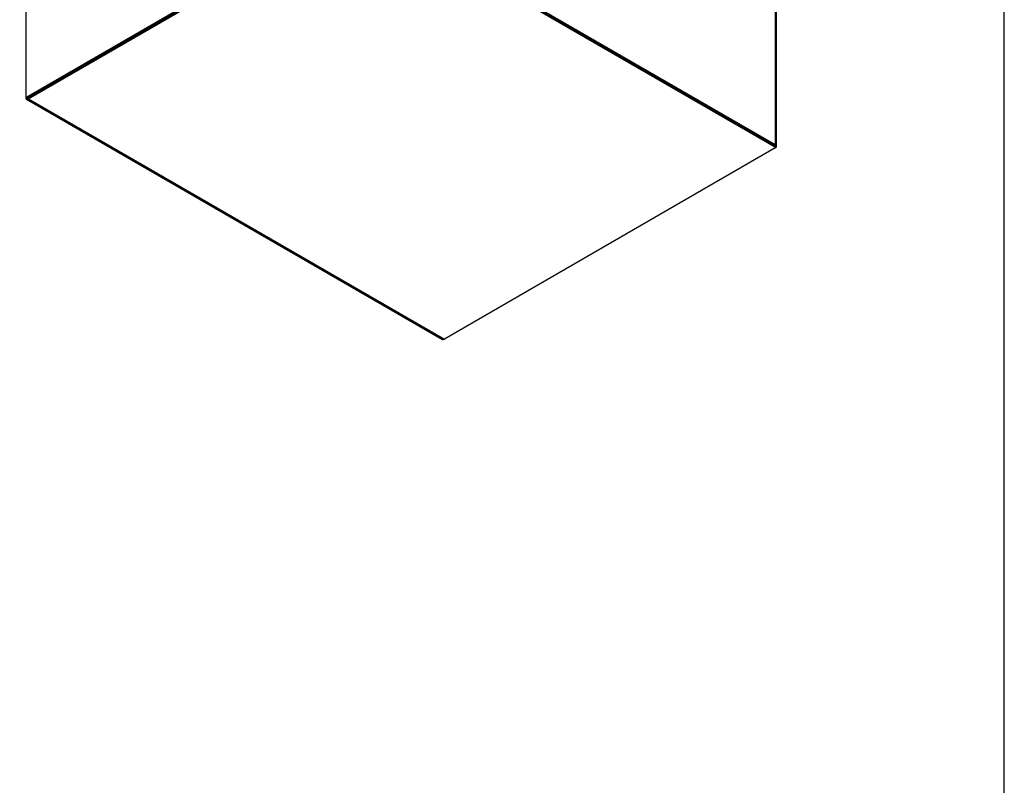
# Model space of a CAD drawing. Header units: inches. Extents: x 1 to 359, y -2 to 239.
# Tile 6 of 7: x 309 to 359, y 43 to 82. Entities that reach past the tile are written whole.
import ezdxf

# ---------------------------------------------------------------- set-up
doc = ezdxf.new("R2010")
doc.units = ezdxf.units.IN
doc.header["$MEASUREMENT"] = 0
for name, color, linetype in [('COM71106-7', 7, 'Continuous'), ('COM71107-7', 7, 'Continuous'), ('COM71108-7', 7, 'Continuous'), ('COM71112-4', 7, 'Continuous'), ('Default', 7, 'Continuous'), ('HAN13066', 7, 'Continuous'), ('SCS00680', 7, 'Continuous'), ('WAF25362', 7, 'Continuous')]:
    doc.layers.add(name, color=color, linetype=linetype)

# ---------------------------------------------------------------- blocks, each defined once
blk = doc.blocks.new('SE7')
at = {"layer": 'COM71106-7', "color": 7, "linetype": 'Continuous'}
for p, q in [((326.3426283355, 145.989678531), (309.5308908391, 136.2834173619)), ((326.3426283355, 87.30806925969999), (326.3426283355, 145.989678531)), ((326.6113289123, 145.989678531), (347.5982581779, 133.87286927)), ((326.6113289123, 145.989678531), (326.6113289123, 87.30806925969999)), ((309.5308908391, 136.2834173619), (309.5308908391, 133.6298034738)), ((309.6320071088, 133.6881829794), (309.5308908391, 133.6298034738)), ((309.5602105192, 133.6128757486), (309.5308908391, 133.6298034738)), ((309.5424162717, 133.5665249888), (309.5424162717, 83.528062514)), ((309.5980659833, 133.644092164), (309.6320071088, 133.663688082)), ((309.5980659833, 133.644092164), (309.5980659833, 83.5846867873)), ((309.6426137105, 133.682059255), (309.6320071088, 133.6881829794)), ((347.5982581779, 75.1912599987), (347.5982581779, 133.87286927)), ((347.6539078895, 75.1136928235), (347.6539078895, 133.7953020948)), ((309.5308908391, 77.6018080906), (326.3426283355, 87.30806925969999)), ((309.5980659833, 77.56302450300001), (326.4098034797, 87.2692856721)), ((347.5982581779, 75.1912599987), (326.6113289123, 87.30806925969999)), ((309.6320071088, 83.5797878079), (309.5308908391, 83.52140830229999)), ((309.5308908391, 83.52140830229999), (309.5308908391, 77.6018080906)), ((309.5980659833, 83.5846867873), (309.6320071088, 83.6042827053)), ((309.6426137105, 83.5981589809), (309.6320071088, 83.6042827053)), ((309.5308908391, 77.6018080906), (309.5980659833, 77.56302450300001))]:
    blk.add_line(p, q, dxfattribs=at)
for centre, major_axis, start_param, end_param in [((326.4769786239, 145.9121113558), (-0.1899999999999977, 0), 3.926990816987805, 5.49778714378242), ((309.7324162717, 133.5665249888), (0.1899999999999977, 7.137742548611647e-15), 2.356194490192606, 3.141592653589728), ((309.6320071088, 133.6759355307), (-0.007499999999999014, -0.0129903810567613), 0.7853981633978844, 3.926990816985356), ((347.4639078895, 133.7953020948), (-0.190000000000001, -1.95172184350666e-14), 3.141592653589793, 3.92699081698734), ((326.4769786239, 87.2305020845), (0.19, 0), 0.7853981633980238, 2.356194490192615), ((309.7324162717, 83.5071196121), (0.1900000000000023, -6.689659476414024e-16), 2.356194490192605, 2.925815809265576), ((309.6320071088, 83.5920352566), (-0.007499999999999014, -0.01299038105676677), 0.7853981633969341, 3.926990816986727), ((347.4639078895, 75.1136928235), (-0.1899999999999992, -8.963876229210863e-16), 2.560607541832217, 3.926990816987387)]:
    blk.add_ellipse(centre, major_axis=major_axis, ratio=0.5773502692, start_param=start_param, end_param=end_param, dxfattribs=at)
at = {"layer": 'COM71107-7', "color": 7, "linetype": 'Continuous'}
for p, q in [((326.3426283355, 145.989678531), (326.5014535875, 146.081376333)), ((326.5014535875, 146.081376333), (347.6227331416, 133.8869998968)), ((326.5014535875, 146.0208939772), (326.5014535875, 146.081376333)), ((309.5308908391, 133.5522362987), (309.5308908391, 133.6298034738)), ((309.5424162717, 133.5588905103), (309.5308908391, 133.5522362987)), ((309.5308908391, 133.5522362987), (309.5424162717, 133.545582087)), ((347.6227331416, 133.8555087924), (347.6227331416, 133.8869998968))]:
    blk.add_line(p, q, dxfattribs=at)
at = {"layer": 'COM71108-7', "color": 7, "linetype": 'Continuous'}
for p, q in [((309.6652411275, 77.6018080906), (326.5014535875, 87.3221998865)), ((309.6652411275, 77.5242409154), (326.5014535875, 87.24463271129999)), ((326.5014535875, 87.3221998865), (347.6227331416, 75.1278234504)), ((326.5014535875, 87.3221998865), (326.5014535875, 87.24463271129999)), ((326.5014535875, 87.24463271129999), (347.6227331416, 75.0502562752)), ((309.5702411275, 77.5148304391), (330.6915206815, 65.3204540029)), ((309.6652411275, 77.5242409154), (330.7865206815, 65.3298644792)), ((347.6227331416, 75.0502562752), (330.7865206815, 65.3298644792)), ((347.6227331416, 75.1278234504), (347.6227331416, 75.0502562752))]:
    blk.add_line(p, q, dxfattribs=at)
for centre, major_axis, start_param, end_param in [((309.6652411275, 77.6793752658), (0.09499999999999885, 0.1645448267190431), 2.356194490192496, 3.926990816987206), ((330.7865206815, 65.4849988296), (0.09499999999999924, 0.1645448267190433), 3.141592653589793, 3.926990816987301)]:
    blk.add_ellipse(centre, major_axis=major_axis, ratio=0.5773502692, start_param=start_param, end_param=end_param, dxfattribs=at)
at = {"layer": 'COM71112-4', "color": 7, "linetype": 'Continuous'}
for p, q in [((309.5424162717, 133.1526198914), (309.3778015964, 133.0575795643)), ((309.3778015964, 133.0575795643), (309.3778015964, 82.4879924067)), ((309.3221518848, 132.9800123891), (309.3221518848, 82.4104252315)), ((309.5308908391, 82.5763785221), (309.3778015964, 82.4879924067)), ((309.3803316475, 82.4119768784), (309.3221913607, 82.4126612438)), ((309.3500324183, 82.3621347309), (309.5308908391, 82.257716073)), ((309.3804660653, 82.4117440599), (309.3519885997, 82.3610509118)), ((309.3776671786, 82.4104385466), (309.3778015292, 82.4103609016)), ((309.3778016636, 82.4102057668), (309.3778015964, 82.4103609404)), ((309.4448980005, 82.4492542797), (309.3803316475, 82.4119768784)), ((309.3804660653, 82.4117440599), (309.4450324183, 82.4490214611)), ((309.4449767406, 82.449144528), (309.4217066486, 82.4357095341)), ((309.4448424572, 82.4492222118), (309.4449767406, 82.449144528)), ((309.4448980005, 82.4492542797), (309.4449767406, 82.4492088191)), ((309.5308908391, 82.4988113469), (309.4449767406, 82.4492088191)), ((309.4449767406, 82.449144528), (309.4449767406, 82.4492088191)), ((309.4450324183, 82.4491123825), (309.4449767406, 82.449144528)), ((309.4449768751, 82.4489893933), (309.4449767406, 82.449144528)), ((309.5308908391, 82.4986827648), (309.4450324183, 82.4491123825)), ((309.4450324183, 82.4490214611), (309.4450324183, 82.4491123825)), ((309.5308908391, 82.4211155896), (309.4450324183, 82.3715452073)), ((309.4450324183, 82.3715452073), (309.5308908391, 82.3219748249))]:
    blk.add_line(p, q, dxfattribs=at)
for centre, major_axis, start_param, end_param in [((309.5121518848, 132.9800123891), (-0.1899999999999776, 4.72913193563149e-14), 5.497787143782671, 6.262800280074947), ((309.5121518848, 82.4104252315), (-0.1900000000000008, 2.006897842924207e-15), 5.497787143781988, 6.262800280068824), ((309.4450324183, 82.5266795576), (-0.09499999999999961, -0.1645448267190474), 0.0203850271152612, 0.7853981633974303)]:
    blk.add_ellipse(centre, major_axis=major_axis, ratio=0.5773502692, start_param=start_param, end_param=end_param, dxfattribs=at)
for points in [[(309.3221913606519, 82.41266124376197), (309.3216698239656, 82.41084457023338), (309.3262082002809, 82.40901479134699), (309.3451754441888, 82.40748120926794), (309.3594074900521, 82.40783316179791), (309.3774483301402, 82.41031219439)], [(309.3519885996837, 82.36105091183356), (309.3501545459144, 82.36150758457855), (309.3508390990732, 82.36635282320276), (309.358994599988, 82.38354572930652), (309.3664154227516, 82.39569506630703), (309.3775827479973, 82.41007937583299)]]:
    blk.add_open_spline(points, degree=3, knots=[0, 0, 0, 0, 0.5, 0.5, 1, 1, 1, 1], dxfattribs=at)
at = {"layer": 'HAN13066', "color": 7, "linetype": 'Continuous'}
for p, q in [((309.2370097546, 106.0329551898), (309.2382771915, 106.0341428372)), ((309.3221518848, 106.2759344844), (309.2741735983, 106.2173660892))]:
    blk.add_line(p, q, dxfattribs=at)
for centre, radius, start, end in [((309.6208462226, 106.0264771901), 0.3967935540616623, 149.9213688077, 182.1138434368), ((309.606605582, 106.0544738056), 0.3701957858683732, 153.8950609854, 183.3717962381), ((317.3761052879, 106.5986940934), 8.157387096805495, 183.9684620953, 188.7596452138), ((316.9185374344, 106.5406218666), 7.711301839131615, 184.1077942, 189.8288237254)]:
    blk.add_arc(centre, radius, start, end, dxfattribs=at)
blk.add_open_spline([(309.2369975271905, 106.0326667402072), (309.2322679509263, 106.0296334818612), (309.2287267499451, 106.0259693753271), (309.225258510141, 106.0200606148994), (309.2244363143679, 106.0180594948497), (309.2236002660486, 106.0146283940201), (309.223417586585, 106.0132015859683), (309.2233979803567, 106.0117801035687)], degree=3, knots=[0.0009314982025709, 0.0009314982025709, 0.0009314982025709, 0.0009314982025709, 0.25, 0.25, 0.375, 0.375, 0.4615646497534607, 0.4615646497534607, 0.4615646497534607, 0.4615646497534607], dxfattribs=at)
for points in [[(309.3221518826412, 106.1327568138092), (309.2941936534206, 106.0998854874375), (309.2662354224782, 106.0670141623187), (309.2382771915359, 106.0341428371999)], [(309.2980446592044, 106.24887767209), (309.2946782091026, 106.2480251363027), (309.2864221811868, 106.2361820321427), (309.2732765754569, 106.2133483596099)], [(309.2976159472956, 106.2497087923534), (309.2890312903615, 106.2397920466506), (309.2811715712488, 106.2289750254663), (309.2741735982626, 106.2173660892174)]]:
    blk.add_open_spline(points, degree=3, dxfattribs=at)
at = {"layer": 'SCS00680', "color": 7, "linetype": 'Continuous'}
blk.add_arc((319.6177944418, 142.7799565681), 1.93719591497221, 182.4073456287, 226.3690261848, dxfattribs=at)
blk.add_ellipse((318.7459064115, 141.155962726), major_axis=(0.6111782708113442, 1.068914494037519e-14), ratio=0.5773502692, start_param=1.898882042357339, end_param=2.230068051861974, dxfattribs=at)
for points, knots in [([(319.7689746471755, 142.1933524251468), (319.7671382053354, 142.2013366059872), (319.7465336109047, 142.2881206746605), (319.6938673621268, 142.4540943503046), (319.587141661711, 142.685281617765), (319.452795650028, 142.9031195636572), (319.2947053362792, 143.1008395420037), (319.1164971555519, 143.2721013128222), (318.921410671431, 143.4105438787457), (318.7220060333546, 143.5045174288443), (318.5268817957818, 143.5520203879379), (318.3443963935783, 143.5559448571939), (318.168269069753, 143.5174005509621), (318.0079959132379, 143.4346017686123), (317.8747044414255, 143.3114966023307), (317.7760242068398, 143.1598353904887), (317.7110503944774, 142.985610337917), (317.6851010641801, 142.8237035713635), (317.6828508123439, 142.7312373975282), (317.6823081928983, 142.6985870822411)], [0.3493704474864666, 0.3493704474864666, 0.3493704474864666, 0.3493704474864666, 0.3538958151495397, 0.3985330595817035, 0.4429961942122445, 0.487417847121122, 0.5320281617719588, 0.5770535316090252, 0.6227883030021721, 0.6693696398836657, 0.7100981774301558, 0.7486802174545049, 0.7857799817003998, 0.8255996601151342, 0.8639645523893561, 0.9019670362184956, 0.9410784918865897, 0.9823084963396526, 1, 1, 1, 1]), ([(318.3448081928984, 142.6985870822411), (318.3454545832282, 142.720650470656), (318.3471063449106, 142.7739965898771), (318.3641795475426, 142.8447062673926), (318.3865936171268, 142.8817731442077), (318.3945897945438, 142.8858673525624), (318.3973220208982, 142.8900662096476), (318.4487844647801, 142.8902036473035), (318.5322353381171, 142.8636766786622), (318.6397349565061, 142.8007846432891), (318.7551971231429, 142.7038027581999), (318.8693069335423, 142.5759676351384), (318.972707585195, 142.4240727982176), (319.0569306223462, 142.2583835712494), (319.1156872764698, 142.0915705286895), (319.1444580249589, 141.9452601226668), (319.1477377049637, 141.8644058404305), (319.146651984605, 141.832007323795)], [0, 0, 0, 0, 0.0175398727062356, 0.0505627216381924, 0.0840505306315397, 0.1199728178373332, 0.1667868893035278, 0.1992640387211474, 0.2337560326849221, 0.2672140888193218, 0.3011044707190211, 0.3358351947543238, 0.3712207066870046, 0.4068979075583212, 0.4424166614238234, 0.4773237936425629, 0.5060180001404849, 0.5060180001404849, 0.5060180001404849, 0.5060180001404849]), ([(318.9318800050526, 141.7057766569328), (318.9190648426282, 141.7125356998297), (318.871156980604, 141.7399687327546), (318.7807391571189, 141.8070858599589), (318.6650040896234, 141.9238138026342), (318.5564698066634, 142.0676509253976), (318.4640817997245, 142.2294289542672), (318.3951002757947, 142.3977788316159), (318.3548517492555, 142.5536878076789), (318.3451372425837, 142.6532616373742), (318.3448310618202, 142.6937299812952), (318.3448081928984, 142.6985870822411)], [0.7416113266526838, 0.7416113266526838, 0.7416113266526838, 0.7416113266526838, 0.7545085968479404, 0.7881423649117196, 0.822556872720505, 0.8577324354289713, 0.8933452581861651, 0.9289994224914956, 0.9641789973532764, 0.9962944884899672, 1, 1, 1, 1]), ([(318.2767942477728, 141.37620636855), (318.2658745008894, 141.3859684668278), (318.2626062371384, 141.3986288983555), (318.2803685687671, 141.4355511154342), (318.3102072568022, 141.4618078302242), (318.405026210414, 141.5148518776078), (318.4669819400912, 141.5399484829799), (318.590302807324, 141.5789107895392), (318.6505223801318, 141.5929331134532), (318.7211366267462, 141.6044920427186), (318.7369747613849, 141.6067411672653), (318.7523640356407, 141.6085005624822)], [0.3271866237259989, 0.3271866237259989, 0.3271866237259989, 0.3271866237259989, 0.3750000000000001, 0.3750000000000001, 0.4375000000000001, 0.4375000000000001, 0.5, 0.5, 0.5625, 0.5625, 0.5813138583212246, 0.5813138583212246, 0.5813138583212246, 0.5813138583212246]), ([(318.674253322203, 141.5627836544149), (318.6330488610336, 141.5523203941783), (318.5892004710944, 141.5393212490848), (318.483957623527, 141.5028897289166), (318.4218301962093, 141.4768399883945), (318.3461265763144, 141.4355176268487), (318.3240099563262, 141.421068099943), (318.3071802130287, 141.4076415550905)], [0.4547529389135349, 0.4547529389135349, 0.4547529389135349, 0.4547529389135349, 0.4999999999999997, 0.4999999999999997, 0.5624999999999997, 0.5624999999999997, 0.59654038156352, 0.59654038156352, 0.59654038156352, 0.59654038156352])]:
    blk.add_open_spline(points, degree=3, knots=knots, dxfattribs=at)
at = {"layer": 'WAF25362', "color": 7, "linetype": 'Continuous'}
blk.add_ellipse((318.7459064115, 140.9782727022), major_axis=(-0.8749999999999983, 0), ratio=0.5773502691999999, start_param=4.993312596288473, end_param=6.002261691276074, dxfattribs=at)
blk = doc.blocks.new('BORDER')
at = {"layer": 'Default', "color": 7, "linetype": 'Continuous'}
blk.add_line((0, 0), (0, 27.86), dxfattribs=at)

msp = doc.modelspace()

# ---------------------------------------------------------------- block references
at = {"layer": 'Default', "color": 7, "xscale": 8.55, "yscale": 8.55, "zscale": 8.55}
msp.add_blockref('BORDER', (359.2228250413, 0.6696231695), dxfattribs=at)
at = {"layer": 'Default'}
msp.add_blockref('SE7', (0, 0), dxfattribs=at)

doc.saveas('drawing.dxf')
